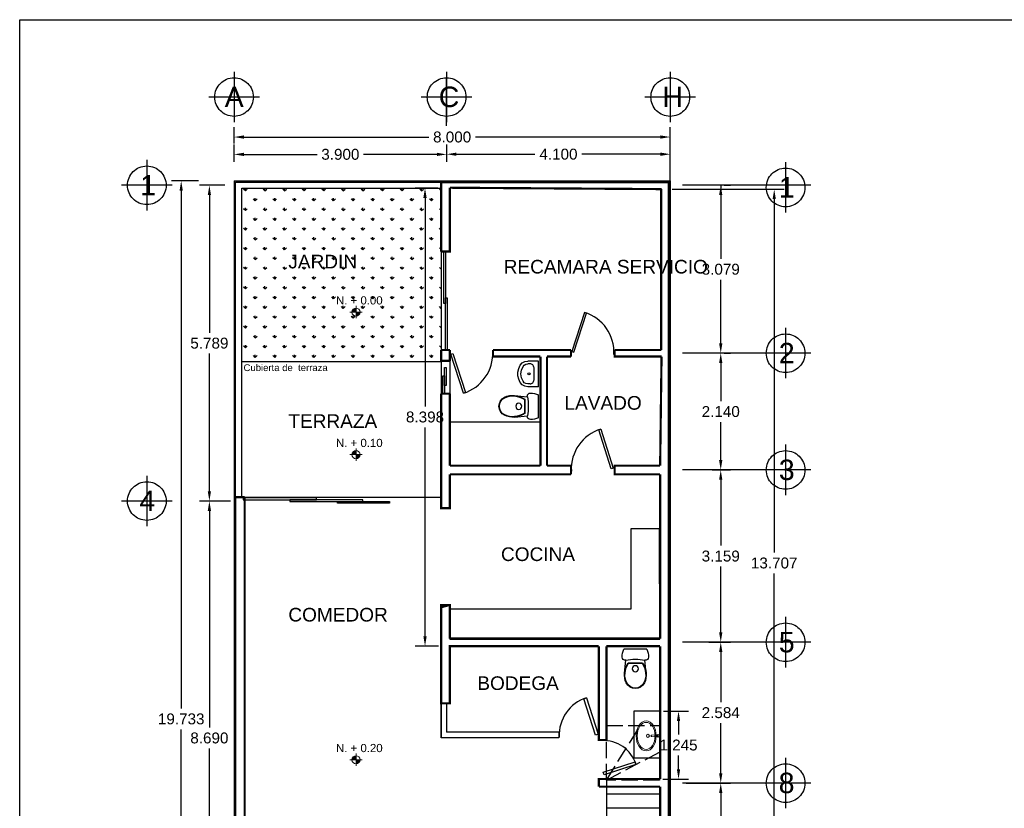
# Model space of a CAD drawing. Header units: millimetres. Extents: x 2068 to 4152, y 861 to 1938.
# Tile 17 of 20: x 2068 to 2086, y 976 to 991. Entities that reach past the tile are written whole.
import ezdxf
from ezdxf.enums import TextEntityAlignment as Align

# ---------------------------------------------------------------- set-up
doc = ezdxf.new("R2010")
doc.units = ezdxf.units.MM
for name, pattern in [('ACAD_ISO02W100', [15, 12, -3]), ('GESTRICHELT', [0.4, 0.3, -0.1]), ('JIS_09_08', [10.750000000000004, 8, -0.55, 0.55, -0.55, 0.55, -0.55])]:
    doc.linetypes.add(name, pattern=pattern)
doc.layers.add('arq_niveles', color=1, linetype='Continuous', lineweight=0)
for name, color, linetype in [('RAPID COST APLANADOS', 7, 'Continuous'), ('RAPID COST CASTILLOS Y COLUMNAS', 1, 'Continuous'), ('RAPID COST JARDIN', 104, 'Continuous'), ('TEMPORAL', 7, 'Continuous')]:
    doc.layers.add(name, color=color, linetype=linetype)
doc.styles.add('ARIAL', font='arial.ttf')
doc.styles.get("Standard").update_dxf_attribs({"font": 'arial.ttf'})
doc.dimstyles.get("Standard").update_dxf_attribs({"dimtxt": 0.2, "dimasz": 0.18, "dimexe": 0.18, "dimexo": 0.0625, "dimgap": 0.09, "dimtad": 0, "dimtih": 1, "dimtoh": 1, "dimdec": 3, "dimzin": 0, "dimdsep": 46, "dimtxsty": 'Standard', "dimcen": 0.09, "dimadec": 0, "dimazin": 0, "dimtfac": 1, "dimtdec": 3, "dimtofl": 0, "dimtmove": 0, "dimatfit": 3, "dimfxl": 1, "dimtolj": 1, "dimtzin": 0, "dimarcsym": 0})

# ---------------------------------------------------------------- blocks, each defined once
blk = doc.blocks.new('*D1')
at = {"color": 0, "lineweight": -2, "transparency": 16777216}
for p, q in [((2070.885337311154, 987.8337997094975), (2070.387837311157, 987.8337997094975)), ((2070.567837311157, 987.6537997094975), (2070.567837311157, 978.1595765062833)), ((2070.567837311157, 968.2809876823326), (2070.567837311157, 977.7752108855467)), ((2070.481581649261, 968.1009876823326), (2070.747837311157, 968.1009876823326))]:
    blk.add_line(p, q, dxfattribs=at)
at = {"color": 0, "transparency": 16777216}
for points in [[(2070.537837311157, 987.6537997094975), (2070.597837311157, 987.6537997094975), (2070.567837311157, 987.8337997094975)], [(2070.537837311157, 968.2809876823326), (2070.597837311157, 968.2809876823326), (2070.567837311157, 968.1009876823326)]]:
    blk.add_solid(points, dxfattribs=at)
at = {"layer": 'Defpoints', "color": 0, "transparency": 16777216}
for p in [(2070.947837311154, 987.8337997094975), (2070.419081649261, 968.1009876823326), (2070.567837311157, 968.1009876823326)]:
    blk.add_point(p, dxfattribs=at)
at = {"color": 0, "transparency": 16777216, "insert": (2070.567837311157, 977.9673936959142), "char_height": 0.2, "attachment_point": 5}
blk.add_mtext('\\A1;19.733', dxfattribs=at)
blk = doc.blocks.new('*D4')
at = {"color": 0, "linetype": 'JIS_09_08', "lineweight": -2, "transparency": 16777216}
for p, q in [((2079.827196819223, 976.7898293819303), (2080.643591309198, 976.7898293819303)), ((2080.463591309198, 976.6098293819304), (2080.463591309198, 975.5734291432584)), ((2080.463591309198, 974.1527997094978), (2080.463591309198, 975.1891999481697)), ((2080.287942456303, 973.9727997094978), (2080.643591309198, 973.9727997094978))]:
    blk.add_line(p, q, dxfattribs=at)
at = {"color": 0, "linetype": 'JIS_09_08', "transparency": 16777216}
for points in [[(2080.433591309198, 976.6098293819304), (2080.493591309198, 976.6098293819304), (2080.463591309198, 976.7898293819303)], [(2080.433591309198, 974.1527997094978), (2080.493591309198, 974.1527997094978), (2080.463591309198, 973.9727997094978)]]:
    blk.add_solid(points, dxfattribs=at)
at = {"layer": 'Defpoints', "color": 0, "linetype": 'JIS_09_08', "transparency": 16777216}
for p in [(2079.764696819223, 976.7898293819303), (2080.463591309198, 976.7898293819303), (2080.225442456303, 973.9727997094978)]:
    blk.add_point(p, dxfattribs=at)
at = {"color": 0, "linetype": 'JIS_09_08', "transparency": 16777216, "insert": (2080.463591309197, 975.3813145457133), "char_height": 0.2, "attachment_point": 5}
blk.add_mtext('\\A1;2.817', dxfattribs=at)
blk = doc.blocks.new('*D5')
at = {"color": 0, "linetype": 'JIS_09_08', "lineweight": -2, "transparency": 16777216}
for p, q in [((2080.246403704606, 979.3733413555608), (2080.643591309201, 979.3733413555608)), ((2080.463591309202, 979.1933413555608), (2080.463591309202, 978.2736999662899)), ((2080.463591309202, 976.9698293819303), (2080.463591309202, 977.8894707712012)), ((2079.827196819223, 976.7898293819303), (2080.643591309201, 976.7898293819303))]:
    blk.add_line(p, q, dxfattribs=at)
at = {"color": 0, "linetype": 'JIS_09_08', "transparency": 16777216}
for points in [[(2080.433591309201, 979.1933413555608), (2080.493591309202, 979.1933413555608), (2080.463591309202, 979.3733413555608)], [(2080.433591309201, 976.9698293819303), (2080.493591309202, 976.9698293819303), (2080.463591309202, 976.7898293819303)]]:
    blk.add_solid(points, dxfattribs=at)
at = {"layer": 'Defpoints', "color": 0, "linetype": 'JIS_09_08', "transparency": 16777216}
for p in [(2080.183903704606, 979.3733413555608), (2079.764696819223, 976.7898293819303), (2080.463591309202, 976.7898293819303)]:
    blk.add_point(p, dxfattribs=at)
at = {"color": 0, "linetype": 'JIS_09_08', "transparency": 16777216, "insert": (2080.463591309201, 978.0815853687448), "char_height": 0.2, "attachment_point": 5}
blk.add_mtext('\\A1;2.584', dxfattribs=at)
blk = doc.blocks.new('*D6')
at = {"color": 0, "linetype": 'JIS_09_08', "lineweight": -2, "transparency": 16777216}
for p, q in [((2080.306315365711, 982.5327997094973), (2080.643591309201, 982.5327997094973)), ((2080.463591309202, 982.3527997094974), (2080.463591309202, 981.1452533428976)), ((2080.463591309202, 979.5533413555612), (2080.463591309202, 980.760887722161)), ((2080.30631536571, 979.3733413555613), (2080.643591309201, 979.3733413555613))]:
    blk.add_line(p, q, dxfattribs=at)
at = {"color": 0, "linetype": 'JIS_09_08', "transparency": 16777216}
for points in [[(2080.433591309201, 982.3527997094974), (2080.493591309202, 982.3527997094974), (2080.463591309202, 982.5327997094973)], [(2080.433591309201, 979.5533413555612), (2080.493591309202, 979.5533413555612), (2080.463591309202, 979.3733413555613)]]:
    blk.add_solid(points, dxfattribs=at)
at = {"layer": 'Defpoints', "color": 0, "linetype": 'JIS_09_08', "transparency": 16777216}
for p in [(2080.243815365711, 982.5327997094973), (2080.463591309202, 982.5327997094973), (2080.24381536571, 979.3733413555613)]:
    blk.add_point(p, dxfattribs=at)
at = {"color": 0, "linetype": 'JIS_09_08', "transparency": 16777216, "insert": (2080.463591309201, 980.9530705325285), "char_height": 0.2, "attachment_point": 5}
blk.add_mtext('\\A1;3.159', dxfattribs=at)
blk = doc.blocks.new('*D9')
at = {"color": 0, "linetype": 'ACAD_ISO02W100', "lineweight": -2, "transparency": 16777216}
for p, q in [((2080.526091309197, 984.6729984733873), (2080.643591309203, 984.6729984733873)), ((2080.463591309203, 984.4929984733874), (2080.463591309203, 983.795013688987)), ((2080.463591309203, 982.7127997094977), (2080.463591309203, 983.4107844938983)), ((2080.526091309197, 982.5327997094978), (2080.643591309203, 982.5327997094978))]:
    blk.add_line(p, q, dxfattribs=at)
at = {"color": 0, "linetype": 'ACAD_ISO02W100', "transparency": 16777216}
for points in [[(2080.433591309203, 984.4929984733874), (2080.493591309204, 984.4929984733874), (2080.463591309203, 984.6729984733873)], [(2080.433591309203, 982.7127997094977), (2080.493591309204, 982.7127997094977), (2080.463591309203, 982.5327997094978)]]:
    blk.add_solid(points, dxfattribs=at)
at = {"layer": 'Defpoints', "color": 0, "linetype": 'ACAD_ISO02W100', "transparency": 16777216}
for p in [(2080.463591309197, 984.6729984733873), (2080.463591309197, 982.5327997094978), (2080.463591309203, 982.5327997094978)]:
    blk.add_point(p, dxfattribs=at)
at = {"color": 0, "linetype": 'ACAD_ISO02W100', "transparency": 16777216, "insert": (2080.463591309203, 983.6028990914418), "char_height": 0.2, "attachment_point": 5}
blk.add_mtext('\\A1;2.140', dxfattribs=at)
blk = doc.blocks.new('*D10')
at = {"color": 0, "linetype": 'ACAD_ISO02W100', "lineweight": -2, "transparency": 16777216}
for p, q in [((2080.526091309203, 987.7519876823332), (2080.64359130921, 987.7519876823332)), ((2080.463591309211, 987.5719876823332), (2080.463591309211, 986.4046758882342)), ((2080.463591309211, 984.8529984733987), (2080.463591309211, 986.0203102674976)), ((2080.526091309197, 984.6729984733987), (2080.64359130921, 984.6729984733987))]:
    blk.add_line(p, q, dxfattribs=at)
at = {"color": 0, "linetype": 'ACAD_ISO02W100', "transparency": 16777216}
for points in [[(2080.43359130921, 987.5719876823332), (2080.493591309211, 987.5719876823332), (2080.463591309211, 987.7519876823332)], [(2080.43359130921, 984.8529984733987), (2080.493591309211, 984.8529984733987), (2080.463591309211, 984.6729984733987)]]:
    blk.add_solid(points, dxfattribs=at)
at = {"layer": 'Defpoints', "color": 0, "linetype": 'ACAD_ISO02W100', "transparency": 16777216}
for p in [(2080.463591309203, 987.7519876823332), (2080.463591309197, 984.6729984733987), (2080.463591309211, 984.6729984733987)]:
    blk.add_point(p, dxfattribs=at)
at = {"color": 0, "linetype": 'ACAD_ISO02W100', "transparency": 16777216, "insert": (2080.46359130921, 986.2124930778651), "char_height": 0.2, "attachment_point": 5}
blk.add_mtext('\\A1;3.079', dxfattribs=at)
blk = doc.blocks.new('*D11')
at = {"color": 0, "linetype": 'ACAD_ISO02W100', "lineweight": -2, "transparency": 16777216}
for p, q in [((2071.53699364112, 988.183213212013), (2071.53699364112, 988.4992103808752)), ((2075.436837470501, 988.1832132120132), (2075.436837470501, 988.4992103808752)), ((2071.71699364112, 988.3192103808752), (2073.059875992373, 988.3192103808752)), ((2075.256837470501, 988.3192103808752), (2073.913955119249, 988.3192103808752))]:
    blk.add_line(p, q, dxfattribs=at)
at = {"color": 0, "linetype": 'ACAD_ISO02W100', "transparency": 16777216}
for points in [[(2071.71699364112, 988.3492103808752), (2071.71699364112, 988.2892103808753), (2071.53699364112, 988.3192103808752)], [(2075.256837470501, 988.3492103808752), (2075.256837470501, 988.2892103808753), (2075.436837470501, 988.3192103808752)]]:
    blk.add_solid(points, dxfattribs=at)
at = {"layer": 'Defpoints', "color": 0, "linetype": 'ACAD_ISO02W100', "transparency": 16777216}
for p in [(2075.436837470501, 988.3192103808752), (2071.53699364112, 988.120713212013), (2075.436837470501, 988.1207132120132)]:
    blk.add_point(p, dxfattribs=at)
at = {"color": 0, "linetype": 'ACAD_ISO02W100', "transparency": 16777216, "insert": (2073.486915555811, 988.3192103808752), "char_height": 0.2, "attachment_point": 5}
blk.add_mtext('\\A1;3.900', dxfattribs=at)
blk = doc.blocks.new('*D12')
at = {"color": 0, "linetype": 'ACAD_ISO02W100', "lineweight": -2, "transparency": 16777216}
for p, q in [((2075.436837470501, 988.3817103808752), (2075.436837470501, 988.5021950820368)), ((2079.536993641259, 988.0432423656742), (2079.536993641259, 988.5021950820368)), ((2075.616837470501, 988.3221950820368), (2077.055783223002, 988.3221950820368)), ((2079.35699364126, 988.3221950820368), (2077.918047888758, 988.3221950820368))]:
    blk.add_line(p, q, dxfattribs=at)
at = {"color": 0, "linetype": 'ACAD_ISO02W100', "transparency": 16777216}
for points in [[(2075.616837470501, 988.3521950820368), (2075.616837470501, 988.2921950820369), (2075.436837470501, 988.3221950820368)], [(2079.35699364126, 988.3521950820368), (2079.35699364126, 988.2921950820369), (2079.536993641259, 988.3221950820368)]]:
    blk.add_solid(points, dxfattribs=at)
at = {"layer": 'Defpoints', "color": 0, "linetype": 'ACAD_ISO02W100', "transparency": 16777216}
for p in [(2075.436837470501, 988.3192103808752), (2079.536993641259, 988.3221950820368), (2079.536993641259, 987.9807423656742)]:
    blk.add_point(p, dxfattribs=at)
at = {"color": 0, "linetype": 'ACAD_ISO02W100', "transparency": 16777216, "insert": (2077.48691555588, 988.3221950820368), "char_height": 0.2, "attachment_point": 5}
blk.add_mtext('\\A1;4.100', dxfattribs=at)
blk = doc.blocks.new('*D14')
at = {"color": 0, "linetype": 'ACAD_ISO02W100', "lineweight": -2, "transparency": 16777216}
for p, q in [((2071.47449364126, 981.9627997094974), (2070.904582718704, 981.9627997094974)), ((2071.084582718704, 981.7827997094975), (2071.084582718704, 977.8099143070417)), ((2071.084582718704, 973.4527997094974), (2071.084582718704, 977.425685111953)), ((2071.47449364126, 973.2727997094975), (2070.904582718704, 973.2727997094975))]:
    blk.add_line(p, q, dxfattribs=at)
at = {"color": 0, "linetype": 'ACAD_ISO02W100', "transparency": 16777216}
for points in [[(2071.054582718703, 981.7827997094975), (2071.114582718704, 981.7827997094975), (2071.084582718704, 981.9627997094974)], [(2071.054582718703, 973.4527997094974), (2071.114582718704, 973.4527997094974), (2071.084582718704, 973.2727997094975)]]:
    blk.add_solid(points, dxfattribs=at)
at = {"layer": 'Defpoints', "color": 0, "linetype": 'ACAD_ISO02W100', "transparency": 16777216}
for p in [(2071.53699364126, 981.9627997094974), (2071.084582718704, 973.2727997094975), (2071.53699364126, 973.2727997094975)]:
    blk.add_point(p, dxfattribs=at)
at = {"color": 0, "linetype": 'ACAD_ISO02W100', "transparency": 16777216, "insert": (2071.084582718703, 977.6177997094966), "char_height": 0.2, "attachment_point": 5}
blk.add_mtext('\\A1;8.690', dxfattribs=at)
blk = doc.blocks.new('*D15')
at = {"color": 0, "linetype": 'ACAD_ISO02W100', "lineweight": -2, "transparency": 16777216}
for p, q in [((2071.368704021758, 987.7519876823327), (2070.904582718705, 987.7519876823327)), ((2071.084582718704, 987.5719876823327), (2071.084582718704, 985.0495082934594)), ((2071.084582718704, 982.1427997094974), (2071.084582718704, 984.6652790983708)), ((2071.47449364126, 981.9627997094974), (2070.904582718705, 981.9627997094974))]:
    blk.add_line(p, q, dxfattribs=at)
at = {"color": 0, "linetype": 'ACAD_ISO02W100', "transparency": 16777216}
for points in [[(2071.054582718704, 987.5719876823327), (2071.114582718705, 987.5719876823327), (2071.084582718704, 987.7519876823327)], [(2071.054582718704, 982.1427997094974), (2071.114582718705, 982.1427997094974), (2071.084582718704, 981.9627997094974)]]:
    blk.add_solid(points, dxfattribs=at)
at = {"layer": 'Defpoints', "color": 0, "linetype": 'ACAD_ISO02W100', "transparency": 16777216}
for p in [(2071.431204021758, 987.7519876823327), (2071.084582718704, 981.9627997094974), (2071.53699364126, 981.9627997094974)]:
    blk.add_point(p, dxfattribs=at)
at = {"color": 0, "linetype": 'ACAD_ISO02W100', "transparency": 16777216, "insert": (2071.084582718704, 984.8573936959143), "char_height": 0.2, "attachment_point": 5}
blk.add_mtext('\\A1;5.789', dxfattribs=at)
blk = doc.blocks.new('*D16')
at = {"color": 0, "lineweight": -2, "transparency": 16777216}
for p, q in [((2071.536993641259, 988.5184718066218), (2071.536993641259, 988.8171036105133)), ((2079.536993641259, 988.5646950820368), (2079.536993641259, 988.8171036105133)), ((2071.716993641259, 988.6371036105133), (2075.109749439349, 988.6371036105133)), ((2079.35699364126, 988.6371036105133), (2075.964237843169, 988.6371036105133))]:
    blk.add_line(p, q, dxfattribs=at)
at = {"color": 0, "transparency": 16777216}
for points in [[(2071.716993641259, 988.6671036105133), (2071.716993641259, 988.6071036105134), (2071.536993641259, 988.6371036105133)], [(2079.35699364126, 988.6671036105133), (2079.35699364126, 988.6071036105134), (2079.536993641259, 988.6371036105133)]]:
    blk.add_solid(points, dxfattribs=at)
at = {"layer": 'Defpoints', "color": 0, "transparency": 16777216}
for p in [(2079.536993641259, 988.6371036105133), (2071.536993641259, 988.4559718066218), (2079.536993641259, 988.5021950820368)]:
    blk.add_point(p, dxfattribs=at)
at = {"color": 0, "transparency": 16777216, "insert": (2075.536993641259, 988.6371036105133), "char_height": 0.2, "attachment_point": 5}
blk.add_mtext('\\A1;8.000', dxfattribs=at)
blk = doc.blocks.new('nivel')
h = blk.add_hatch(color=256)
h.dxf.hatch_style = 1
h.paths.add_polyline_path([(-3.838067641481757e-10, 0.1989958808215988, 0.4142135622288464), (-0.1989958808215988, -2.857660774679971e-10), (-2.306705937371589e-10, 0)])
h.paths.add_polyline_path([(-2.306705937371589e-10, 0), (-7.764811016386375e-11, -0.1989958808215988, 0.4142135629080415), (0.1989958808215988, 2.857660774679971e-10)])
for p, q in [((0.2999999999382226, 4.308162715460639e-10), (-0.2999999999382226, -4.308162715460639e-10)), ((-4.614548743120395e-10, 0.2999999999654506), (0, -0.300000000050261))]:
    blk.add_line(p, q)
blk.add_circle((0, 0), 0.1989958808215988)
blk = doc.blocks.new('INODORO_TANQUE_BAJO_147')
at = {"color": 0, "linetype": 'Continuous'}
for p, q in [((-0.186766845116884, 0.6450009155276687), (0.1867687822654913, 0.6450009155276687)), ((-0.1769998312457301, 0.2550001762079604), (-0.1544985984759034, 0.4650004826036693)), ((0.1155061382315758, 0.4239868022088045), (-0.1155063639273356, 0.4239868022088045)), ((0.1112358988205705, 0.416031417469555), (-0.1112361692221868, 0.416031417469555)), ((0.1769998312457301, 0.2550001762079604), (0.1545005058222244, 0.4650004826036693))]:
    blk.add_line(p, q, dxfattribs=at)
blk.add_circle((9.685743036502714e-07, 0.3250009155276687), 0.05, dxfattribs=at)
for centre, radius, start, end in [((0.06657038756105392, 0.5164885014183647), 0.2840690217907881, 153.1023229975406, 180), ((-0.06656848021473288, 0.5164885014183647), 0.2840689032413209, 0, 26.89767700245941), ((-0.1649587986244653, 0.5164885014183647), 0.05253971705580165, 180, 281.4838042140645), ((0.1649607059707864, 0.5164885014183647), 0.05253981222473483, 258.5161957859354, 0), ((0.1956698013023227, 0.2150688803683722), 0.3748030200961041, 146.1233190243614, 173.8841306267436), ((0.1956698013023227, 0.2150688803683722), 0.3668476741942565, 146.7831544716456, 173.8841284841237), ((9.542448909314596e-07, -0.2954901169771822), 0.7760258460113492, 90.00000003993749, 101.4837929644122), ((9.531630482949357e-07, -0.2954901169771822), 0.7760258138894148, 78.51620704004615, 89.99999996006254), ((-0.1956698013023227, 0.2150688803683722), 0.3668474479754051, 6.115871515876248, 33.21684552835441), ((-0.1956698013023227, 0.2150688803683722), 0.3748028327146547, 6.115869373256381, 33.87670020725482), ((0.1177971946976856, 0.2234129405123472), 0.2964844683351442, 173.8841428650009, 206.375721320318), ((0.1177971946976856, 0.2234129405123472), 0.2885290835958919, 173.8841404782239, 206.3757203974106), ((-0.1177971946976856, 0.2234129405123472), 0.2885291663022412, 333.624280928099, 6.115859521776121), ((-0.1177971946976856, 0.2234129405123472), 0.2964845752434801, 333.6242786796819, 6.115857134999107), ((0, 0.1650001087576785), 0.1649998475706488, 206.3757215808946, 270), ((0, 0.1650001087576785), 0.1570444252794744, 206.3757198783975, 270), ((2.285359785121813e-17, 0.1650001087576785), 0.1570446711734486, 270, 333.6242801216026), ((2.285359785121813e-17, 0.1650001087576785), 0.1650001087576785, 270, 333.624266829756), ((2.285359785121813e-17, 0.1650001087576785), 0.1650001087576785, 270, 333.624266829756)]:
    blk.add_arc(centre, radius, start, end, dxfattribs=at)
blk = doc.blocks.new('LAVABO_141')
at = {"color": 0, "linetype": 'Continuous'}
for p, q in [((0, 0.4699948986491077), (0.1934545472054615, 0.4699948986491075)), ((-1.2e-15, 5.1086957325e-06), (0, 0.4699948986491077)), ((0.0825895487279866, 0.3591470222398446), (0.0882476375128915, 0.373496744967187)), ((0.0882476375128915, 0.373496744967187), (0.0959267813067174, 0.3864665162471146)), ((0.0959267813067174, 0.3864665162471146), (0.105393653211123, 0.3976622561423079)), ((0.105393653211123, 0.3976622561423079), (0.1163606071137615, 0.4067437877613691)), ((0.1163606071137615, 0.4067437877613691), (0.1284944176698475, 0.4134351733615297)), ((0.1284944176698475, 0.4134351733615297), (0.1414264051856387, 0.4175330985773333)), ((0.1414264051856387, 0.4175330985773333), (0.1547636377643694, 0.418913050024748)), ((0.1547636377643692, 0.4189130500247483), (0.1934545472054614, 0.4189130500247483)), ((0.0779292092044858, 0.3280804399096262), (0.0779575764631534, 0.3280804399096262)), ((0.0779575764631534, 0.3280804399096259), (0.079124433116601, 0.3438533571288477)), ((0.0779575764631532, 0.1419195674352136), (0.0779575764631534, 0.3280804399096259)), ((0.079124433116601, 0.3438533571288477), (0.0825895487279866, 0.3591470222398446)), ((-5e-16, 5.1086957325e-06), (0.1934545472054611, 5.1086957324e-06)), ((0.0779292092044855, 0.1419195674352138), (0.0779575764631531, 0.1419195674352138)), ((0.0791244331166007, 0.1261466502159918), (0.0779575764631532, 0.1419195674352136)), ((0.0825895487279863, 0.1108529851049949), (0.0791244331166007, 0.1261466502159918)), ((0.0882476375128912, 0.0965032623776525), (0.0825895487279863, 0.1108529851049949)), ((0.09592678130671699, 0.0835334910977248), (0.0882476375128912, 0.0965032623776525)), ((0.1053936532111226, 0.0723377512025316), (0.09592678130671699, 0.0835334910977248)), ((0.116360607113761, 0.0632562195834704), (0.1053936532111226, 0.0723377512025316)), ((0.128494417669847, 0.0565648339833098), (0.116360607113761, 0.0632562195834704)), ((0.1414264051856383, 0.0524669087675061), (0.128494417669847, 0.0565648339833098)), ((0.154763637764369, 0.0510869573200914), (0.1414264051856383, 0.0524669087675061)), ((0.1547636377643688, 0.0510869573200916), (0.1934545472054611, 0.0510869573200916))]:
    blk.add_line(p, q, dxfattribs=at)
for points in [[(0.3340309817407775, 0.3957539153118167), (0.2984088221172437, 0.4351659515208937), (0.2494827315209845, 0.4610064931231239), (0.1934545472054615, 0.4700000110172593)], [(0.2834202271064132, 0.371397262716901), (0.2606228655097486, 0.396620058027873), (0.229311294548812, 0.4131574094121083), (0.1934545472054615, 0.4189130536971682)], [(0.2834202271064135, 0.0986027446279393), (0.3125211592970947, 0.1646403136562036), (0.3224242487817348, 0.2350000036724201), (0.3125211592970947, 0.3053596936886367), (0.2834202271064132, 0.371397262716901)], [(0.3340309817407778, 0.0742460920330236), (0.3632311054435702, 0.1359431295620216), (0.3781244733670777, 0.2015417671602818), (0.3781244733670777, 0.2684582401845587), (0.36323110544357, 0.3340568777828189), (0.3340309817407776, 0.3957539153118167)], [(0.1934545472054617, 0.0510869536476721), (0.2293112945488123, 0.056842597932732), (0.2606228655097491, 0.0733799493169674), (0.2834202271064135, 0.0986027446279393)], [(0.1934545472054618, -3.6724191e-09), (0.2494827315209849, 0.0089935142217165), (0.2984088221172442, 0.0348340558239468), (0.3340309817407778, 0.0742460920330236)]]:
    blk.add_lwpolyline(points, dxfattribs=at)
blk.add_lwpolyline([(0.1950666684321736, 0.2350000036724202), (0.1891644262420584, 0.2476433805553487), (0.1749151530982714, 0.2528804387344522), (0.1606658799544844, 0.2476433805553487), (0.1547636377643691, 0.2350000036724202), (0.1606658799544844, 0.2223566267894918), (0.1749151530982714, 0.2171195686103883), (0.1891644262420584, 0.2223566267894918)], close=True, dxfattribs=at)
blk = doc.blocks.new('*D106')
at = {"layer": 'Defpoints', "color": 0, "transparency": 16777216}
for p in [(2079.35199364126, 978.1105718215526), (2079.34199364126, 976.8657997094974), (2079.689254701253, 976.8657997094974)]:
    blk.add_point(p, dxfattribs=at)
at = {"layer": 'RAPID COST APLANADOS', "color": 0, "lineweight": -2, "transparency": 16777216}
for p, q in [((2079.41449364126, 978.1105718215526), (2079.869254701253, 978.1105718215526)), ((2079.689254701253, 977.9305718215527), (2079.689254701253, 977.6803003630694)), ((2079.689254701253, 977.0457997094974), (2079.689254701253, 977.2960711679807)), ((2079.40449364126, 976.8657997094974), (2079.869254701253, 976.8657997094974))]:
    blk.add_line(p, q, dxfattribs=at)
at = {"layer": 'RAPID COST APLANADOS', "color": 0, "transparency": 16777216}
for points in [[(2079.659254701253, 977.9305718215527), (2079.719254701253, 977.9305718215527), (2079.689254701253, 978.1105718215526)], [(2079.659254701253, 977.0457997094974), (2079.719254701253, 977.0457997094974), (2079.689254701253, 976.8657997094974)]]:
    blk.add_solid(points, dxfattribs=at)
at = {"layer": 'RAPID COST APLANADOS', "color": 0, "transparency": 16777216, "insert": (2079.689254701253, 977.4881857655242), "char_height": 0.2, "attachment_point": 5}
blk.add_mtext('\\A1;1.245', dxfattribs=at)
blk = doc.blocks.new('*D109')
at = {"layer": 'Defpoints', "color": 0, "transparency": 16777216}
for p in [(2075.33499364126, 987.7019876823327), (2075.039718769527, 979.3041265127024), (2075.349667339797, 979.3041265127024)]:
    blk.add_point(p, dxfattribs=at)
at = {"layer": 'RAPID COST APLANADOS', "color": 0, "lineweight": -2, "transparency": 16777216}
for p, q in [((2075.27249364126, 987.7019876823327), (2074.859718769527, 987.7019876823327)), ((2075.039718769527, 987.5219876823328), (2075.039718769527, 983.6952399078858)), ((2075.039718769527, 979.4841265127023), (2075.039718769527, 983.3108742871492)), ((2075.287167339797, 979.3041265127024), (2074.859718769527, 979.3041265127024))]:
    blk.add_line(p, q, dxfattribs=at)
at = {"layer": 'RAPID COST APLANADOS', "color": 0, "transparency": 16777216}
for points in [[(2075.009718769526, 987.5219876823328), (2075.069718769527, 987.5219876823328), (2075.039718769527, 987.7019876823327)], [(2075.009718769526, 979.4841265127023), (2075.069718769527, 979.4841265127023), (2075.039718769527, 979.3041265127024)]]:
    blk.add_solid(points, dxfattribs=at)
at = {"layer": 'RAPID COST APLANADOS', "color": 0, "transparency": 16777216, "insert": (2075.039718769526, 983.5030570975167), "char_height": 0.2, "attachment_point": 5}
blk.add_mtext('\\A1;8.398', dxfattribs=at)
blk = doc.blocks.new('*D110')
at = {"layer": 'Defpoints', "color": 0, "transparency": 16777216}
for p in [(2079.51199364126, 987.6793221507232), (2079.764696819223, 973.9727997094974), (2081.444169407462, 973.9727997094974)]:
    blk.add_point(p, dxfattribs=at)
at = {"layer": 'RAPID COST APLANADOS', "color": 0, "lineweight": -2, "transparency": 16777216}
for p, q in [((2079.57449364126, 987.6793221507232), (2081.624169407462, 987.6793221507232)), ((2081.444169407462, 987.4993221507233), (2081.444169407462, 981.0182437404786)), ((2081.444169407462, 974.1527997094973), (2081.444169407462, 980.633878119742)), ((2079.827196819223, 973.9727997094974), (2081.624169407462, 973.9727997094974))]:
    blk.add_line(p, q, dxfattribs=at)
at = {"layer": 'RAPID COST APLANADOS', "color": 0, "transparency": 16777216}
for points in [[(2081.414169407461, 987.4993221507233), (2081.474169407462, 987.4993221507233), (2081.444169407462, 987.6793221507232)], [(2081.414169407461, 974.1527997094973), (2081.474169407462, 974.1527997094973), (2081.444169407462, 973.9727997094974)]]:
    blk.add_solid(points, dxfattribs=at)
at = {"layer": 'RAPID COST APLANADOS', "color": 0, "transparency": 16777216, "insert": (2081.444169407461, 980.8260609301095), "char_height": 0.2, "attachment_point": 5}
blk.add_mtext('\\A1;13.707', dxfattribs=at)

msp = doc.modelspace()

# ---------------------------------------------------------------- hatches: boundary and pattern name
at = {"layer": 'RAPID COST JARDIN', "true_color": 0x139b48}
h = msp.add_hatch(dxfattribs=at)
h.set_pattern_fill('GRASS', color=114, scale=0.01)
h.set_pattern_definition([(90, (0, 0), (-0.1796051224, 0.1796051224), [0.047625, -0.3115852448]), (45, (0, 0), (-0.1796051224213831, 0.1796051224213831), [0.047625, -0.206375]), (135, (0, 0), (-0.1796051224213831, -0.179605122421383), [0.047625, -0.206375])])
h.paths.add_polyline_path([(2071.681993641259, 987.7019876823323), (2075.334993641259, 987.7019876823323), (2075.334993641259, 984.5127997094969), (2071.681993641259, 984.5127997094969)])

# ---------------------------------------------------------------- linework, layer by layer
for points in [[(2067.605602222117, 990.7886494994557), (2121.513596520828, 990.7886494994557), (2121.513596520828, 952.231053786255), (2067.605602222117, 952.231053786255)], [(2075.382201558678, 986.5378213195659), (2075.414451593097, 986.5378213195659), (2075.414451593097, 985.5845744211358), (2075.382201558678, 985.5845744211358)], [(2075.414451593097, 985.6860466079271), (2075.446701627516, 985.6860466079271), (2075.446701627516, 984.732799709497), (2075.414451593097, 984.732799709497)], [(2073.047553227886, 981.9880429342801), (2073.047553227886, 982.0202929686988), (2071.706993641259, 982.0202929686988), (2071.706993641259, 981.9880429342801)], [(2073.899327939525, 981.9557928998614), (2073.899327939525, 981.9880429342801), (2072.558768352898, 981.9880429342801), (2072.558768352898, 981.9557928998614)], [(2074.389677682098, 981.9557928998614), (2074.389677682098, 981.9235428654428), (2073.436430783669, 981.9235428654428), (2073.436430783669, 981.9557928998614)]]:
    msp.add_lwpolyline(points, close=True)
at = {"linetype": 'JIS_09_08'}
for points in [[(2071.536993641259, 989.8349027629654), (2071.536993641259, 988.910739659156)], [(2075.434837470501, 989.8349027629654), (2075.434837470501, 988.910739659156)], [(2079.536993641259, 989.8349027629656), (2079.536993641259, 988.9107396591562)], [(2072.001337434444, 989.3705589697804), (2071.072649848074, 989.3705589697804)], [(2075.899181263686, 989.3705589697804), (2074.970493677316, 989.3705589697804)], [(2080.001337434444, 989.3705589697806), (2079.072649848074, 989.3705589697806)], [(2069.937354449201, 988.2163314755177), (2069.937354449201, 987.2921683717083)], [(2081.653237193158, 988.1773399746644), (2081.653237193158, 987.253176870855)], [(2070.401698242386, 987.7519876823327), (2069.473010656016, 987.7519876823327)], [(2081.188893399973, 987.7519876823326), (2079.764696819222, 987.7519876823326)], [(2082.117580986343, 987.7519876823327), (2081.188893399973, 987.7519876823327)], [(2082.117580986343, 987.7519876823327), (2081.188893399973, 987.7519876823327)], [(2081.653237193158, 985.1373422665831), (2081.653237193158, 984.2131791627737)], [(2081.188893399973, 984.6729984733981), (2079.764696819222, 984.6729984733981)], [(2082.117580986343, 984.6729984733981), (2081.188893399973, 984.6729984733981)], [(2082.117580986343, 984.6729984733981), (2081.188893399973, 984.6729984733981)], [(2081.653237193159, 982.9971435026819), (2081.653237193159, 982.0729803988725)], [(2069.9373544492, 982.4271435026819), (2069.9373544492, 981.5029803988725)], [(2078.56699364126, 982.4527997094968), (2078.954993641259, 982.4527997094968)], [(2081.188893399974, 982.5327997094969), (2079.764696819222, 982.5327997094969)], [(2082.117580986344, 982.5327997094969), (2081.188893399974, 982.5327997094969)], [(2070.401698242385, 981.962799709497), (2069.473010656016, 981.962799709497)], [(2081.653237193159, 979.8376851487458), (2081.653237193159, 978.9135220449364)], [(2081.188893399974, 979.3733413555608), (2079.764696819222, 979.3733413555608)], [(2082.117580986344, 979.3733413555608), (2081.188893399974, 979.3733413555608)], [(2077.496993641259, 977.7223606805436), (2077.496993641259, 977.6223606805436), (2075.334993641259, 977.6223606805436), (2075.334993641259, 978.252799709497), (2075.434993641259, 978.252799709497), (2075.434993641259, 977.7223606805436)], [(2077.496993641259, 977.7223606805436), (2075.434993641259, 977.7223606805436)], [(2081.653237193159, 977.2541731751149), (2081.653237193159, 976.3300100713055)], [(2078.366993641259, 976.8929017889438), (2078.366993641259, 974.0329017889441)], [(2081.188893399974, 976.78982938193), (2079.764696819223, 976.7898293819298)], [(2082.117580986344, 976.78982938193), (2081.188893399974, 976.78982938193)], [(2078.366993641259, 976.592901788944), (2079.366993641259, 976.592901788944)], [(2078.366993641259, 976.337901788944), (2079.366993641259, 976.337901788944)]]:
    msp.add_lwpolyline(points, dxfattribs=at)
at = {"linetype": 'ACAD_ISO02W100'}
for points in [[(2075.434837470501, 988.8455304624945), (2075.434837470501, 989.7030389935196)], [(2075.334993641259, 987.7088662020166), (2075.334993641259, 987.7088662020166)], [(2075.334993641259, 978.262799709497), (2075.334993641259, 977.6223606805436)]]:
    msp.add_lwpolyline(points, dxfattribs=at)
for points in [[(2079.536993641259, 987.7812943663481), (2079.536993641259, 988.6371036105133)], [(2079.536993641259, 987.9851639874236), (2079.536993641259, 988.5021950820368)], [(2071.536993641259, 987.8337997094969), (2079.536993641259, 987.8337997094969)], [(2079.536993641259, 987.8337997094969), (2079.536993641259, 968.182799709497)], [(2079.536993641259, 968.182799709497), (2071.56199364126, 968.182799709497), (2071.56199364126, 987.808799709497)], [(2071.56199364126, 982.0327997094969), (2071.56199364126, 982.0327997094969), (2071.681993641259, 982.0327997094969), (2071.681993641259, 982.0327997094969), (2071.681993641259, 987.7019876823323)], [(2075.334993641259, 984.532799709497), (2075.334993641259, 983.932799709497)], [(2075.398696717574, 984.4119110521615), (2075.428696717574, 984.4119110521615), (2075.428696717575, 984.0835564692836), (2075.398696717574, 984.0835564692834), (2075.398696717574, 984.4119110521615)], [(2075.494993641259, 984.532799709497), (2075.494993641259, 983.932799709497)], [(2075.368696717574, 984.2611542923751), (2075.398696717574, 984.2611542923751), (2075.398696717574, 983.9327997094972), (2075.368696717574, 983.932799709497), (2075.368696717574, 984.2611542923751)], [(2075.494993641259, 982.6127997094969), (2075.494993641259, 983.4127997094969), (2077.15699364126, 983.4127997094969), (2077.15699364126, 983.4127997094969), (2077.15699364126, 982.6127997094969), (2075.494993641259, 982.6127997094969)], [(2075.494993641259, 982.6127997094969), (2075.494993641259, 983.3627997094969)], [(2071.726993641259, 982.0327997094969), (2071.536993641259, 982.0327997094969)], [(2071.726993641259, 982.0327997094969), (2075.334993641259, 982.0327997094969)], [(2079.341683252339, 981.4527997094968), (2079.341683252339, 981.4527997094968), (2078.816993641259, 981.4527997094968), (2078.816993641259, 979.9827997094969), (2078.816993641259, 979.9827997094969), (2078.816993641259, 979.9827997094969), (2075.494993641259, 979.9827997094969), (2075.494993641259, 979.9827997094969), (2075.494993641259, 979.432799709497), (2079.345958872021, 979.432799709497), (2079.341683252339, 981.4527997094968)]]:
    msp.add_lwpolyline(points)
at = {"color": 7}
for points in [[(2071.536993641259, 987.8337997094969), (2071.536993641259, 968.182799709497)], [(2071.56199364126, 987.808799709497), (2071.56199364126, 987.808799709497), (2075.334993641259, 987.808799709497)]]:
    msp.add_lwpolyline(points, dxfattribs=at)
at = {"const_width": 0.04}
for points in [[(2075.334993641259, 987.7088662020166), (2075.334993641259, 987.8089968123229), (2075.334993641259, 987.8089968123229), (2079.511993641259, 987.808799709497), (2079.511993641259, 987.6793221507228)], [(2075.334993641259, 987.7088662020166), (2075.334993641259, 986.5378213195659)], [(2075.494993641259, 987.7078213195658), (2075.494993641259, 986.5378213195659), (2075.334993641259, 986.5378213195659), (2075.334993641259, 986.5378213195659)], [(2075.494993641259, 987.7078213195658), (2075.494993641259, 986.5378213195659)], [(2075.494993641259, 987.7078213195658), (2079.378073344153, 987.6823392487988)], [(2079.371993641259, 984.732799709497), (2079.371993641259, 987.6823392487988)], [(2079.511993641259, 987.6793221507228), (2079.511993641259, 973.8927997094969)], [(2075.494993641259, 984.732799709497), (2075.334993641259, 984.732799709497)], [(2075.334993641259, 984.732799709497), (2075.334993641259, 984.5127997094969)], [(2075.494993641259, 984.732799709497), (2075.494993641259, 984.532799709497)], [(2076.287035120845, 984.732799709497), (2076.287035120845, 984.6127997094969)], [(2077.716993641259, 984.6127997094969), (2077.716993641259, 984.732799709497)], [(2079.377677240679, 984.6127997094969), (2078.516993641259, 984.6127997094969), (2078.516993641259, 984.732799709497), (2078.516993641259, 984.732799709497)], [(2079.351993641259, 982.6127997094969), (2079.351993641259, 982.6127997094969), (2079.351993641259, 982.6127997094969), (2079.377677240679, 984.6127997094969)], [(2075.494993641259, 984.532799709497), (2075.334993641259, 984.532799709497)], [(2075.494993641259, 983.932799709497), (2075.334993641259, 983.932799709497)], [(2075.334993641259, 983.932799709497), (2075.334993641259, 982.5327997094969)], [(2075.494993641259, 983.932799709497), (2075.494993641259, 982.6127997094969)], [(2079.351993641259, 982.6127997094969), (2078.516993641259, 982.6127997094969), (2078.516993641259, 982.452799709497), (2078.516993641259, 982.452799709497), (2079.351993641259, 982.452799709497)], [(2079.351993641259, 982.452799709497), (2079.351993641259, 979.4417997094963)], [(2071.73199364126, 982.0327997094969), (2071.56199364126, 982.0327997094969), (2071.56199364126, 973.1927997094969), (2071.73199364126, 973.1927997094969)], [(2071.73199364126, 973.1927997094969), (2071.73199364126, 982.0327997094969)], [(2075.494993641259, 979.4417997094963), (2075.494993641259, 980.052799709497), (2075.33499364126, 980.0527997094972), (2075.334993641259, 980.0002637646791)], [(2079.351993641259, 979.3017997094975), (2079.351993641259, 976.865799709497)], [(2078.226993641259, 976.725799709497), (2078.226993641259, 976.865799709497), (2079.351993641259, 976.865799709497), (2079.351993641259, 976.865799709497)], [(2079.351993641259, 976.7257997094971), (2079.351993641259, 976.7257997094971), (2078.229525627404, 976.725799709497)], [(2079.351993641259, 976.7257997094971), (2079.354525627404, 974.052799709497)]]:
    msp.add_lwpolyline(points, dxfattribs=at)
at = {"linetype": 'JIS_09_08'}
for points in [[(2078.002038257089, 985.409821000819), (2077.965759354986, 985.4226451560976), (2077.735292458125, 984.7031123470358), (2077.771921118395, 984.6913801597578)], [(2075.779427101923, 983.9517567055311), (2075.743148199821, 983.9389325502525), (2075.512681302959, 984.6584653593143), (2075.549309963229, 984.6701975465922)], [(2078.225418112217, 983.2700301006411), (2078.261697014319, 983.2828542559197), (2078.492163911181, 982.5633214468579), (2078.455535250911, 982.5515892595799)], [(2077.950128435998, 978.337225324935), (2078.002662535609, 978.3557954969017), (2078.217100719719, 977.6863053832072), (2078.164060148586, 977.6693164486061)], [(2078.892592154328, 977.1792080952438), (2078.908832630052, 977.1332645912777), (2078.323332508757, 976.9457284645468), (2078.308474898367, 976.9921149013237)]]:
    msp.add_lwpolyline(points, close=True, dxfattribs=at)
at = {"linetype": 'JIS_09_08', "const_width": 0.04}
for points in [[(2077.27699364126, 984.732799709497), (2076.287035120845, 984.732799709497)], [(2077.716993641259, 984.732799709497), (2077.27699364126, 984.732799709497)], [(2077.716993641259, 984.732799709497), (2077.27699364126, 984.732799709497)], [(2079.371993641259, 984.732799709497), (2078.516993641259, 984.732799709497)], [(2077.15699364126, 984.6127997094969), (2076.280184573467, 984.6127997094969)], [(2077.15699364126, 984.6127997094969), (2076.280184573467, 984.6127997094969)], [(2077.15699364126, 982.6127997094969), (2077.15699364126, 982.6127997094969), (2077.15699364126, 984.6127997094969)], [(2077.27699364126, 982.6127997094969), (2077.27699364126, 982.6127997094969), (2077.27699364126, 984.6127997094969)], [(2077.716993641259, 984.6127997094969), (2077.27699364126, 984.6127997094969)], [(2077.15699364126, 982.6127997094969), (2075.494993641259, 982.6127997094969)], [(2077.71699364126, 982.6127997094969), (2077.27699364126, 982.6127997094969)], [(2077.71699364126, 982.6127997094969), (2077.71699364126, 982.4527997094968)], [(2075.334993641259, 982.5327997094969), (2075.334993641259, 981.8327997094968), (2075.494993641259, 981.8327997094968), (2075.494993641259, 982.4527997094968)], [(2077.71699364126, 982.4527997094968), (2075.494993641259, 982.4527997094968)], [(2075.334993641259, 979.422799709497), (2075.33499364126, 980.0527997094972), (2075.494993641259, 980.052799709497), (2075.494993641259, 979.4417997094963)], [(2075.334993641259, 979.422799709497), (2075.334993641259, 978.252799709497), (2075.494993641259, 978.252799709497), (2075.494993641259, 979.3017997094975), (2078.226993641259, 979.3017997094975)], [(2079.351993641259, 979.4417997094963), (2075.494993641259, 979.4417997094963)], [(2078.226993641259, 979.3017997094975), (2078.226993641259, 977.582799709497), (2078.366993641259, 977.582799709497), (2078.366993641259, 979.3017997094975)], [(2078.366993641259, 979.3017997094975), (2079.351993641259, 979.3017997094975)], [(2078.366993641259, 979.262799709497), (2078.366993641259, 977.582799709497)]]:
    msp.add_lwpolyline(points, dxfattribs=at)
at = {"linetype": 'GESTRICHELT'}
for points in [[(2078.366993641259, 976.845901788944), (2078.366993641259, 977.845901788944), (2079.341993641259, 977.845901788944), (2079.341993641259, 977.845901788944), (2079.341993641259, 976.845901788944), (2078.366993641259, 976.845901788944)], [(2078.366993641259, 976.845901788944), (2078.986856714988, 977.845901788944)], [(2078.366993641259, 976.845901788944), (2079.366993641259, 977.3735419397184)]]:
    msp.add_lwpolyline(points, dxfattribs=at)
at = {"linetype": 'JIS_09_08'}
for centre in [(2071.536993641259, 989.3705589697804), (2075.434837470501, 989.3705589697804), (2079.536993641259, 989.3705589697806), (2069.937354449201, 987.7519876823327), (2081.653237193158, 987.7129961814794), (2081.653237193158, 984.6729984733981), (2081.653237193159, 982.5327997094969), (2069.9373544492, 981.962799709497), (2081.653237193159, 979.3733413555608), (2081.653237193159, 976.78982938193)]:
    msp.add_circle(centre, 0.3543720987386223, dxfattribs=at)
for centre, radius, start, end in [((2077.738847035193, 984.6908797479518), 0.7661395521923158, 357.0350874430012, 72.77191767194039), ((2075.516235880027, 984.6706979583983), 0.7661395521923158, 287.2280823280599, 2.964912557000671), ((2078.488609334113, 982.5510888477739), 0.7661395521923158, 107.2280823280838, 182.9649125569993), ((2078.213793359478, 977.6749235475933), 0.7128554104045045, 107.2280823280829, 182.9649125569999), ((2078.313378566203, 976.9486209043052), 0.6234250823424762, 17.22808232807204, 92.96491255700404)]:
    msp.add_arc(centre, radius, start, end, dxfattribs=at)
at = {"layer": 'RAPID COST CASTILLOS Y COLUMNAS', "color": 0}
msp.add_lwpolyline([(2071.681993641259, 987.7019876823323), (2075.334993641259, 987.7019876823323)], dxfattribs=at)
at = {"layer": 'RAPID COST CASTILLOS Y COLUMNAS', "color": 1}
msp.add_lwpolyline([(2080.463591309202, 987.7519876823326), (2080.463591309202, 987.6995958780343)], dxfattribs=at)
at = {"layer": 'RAPID COST JARDIN', "color": 7}
msp.add_lwpolyline([(2071.681993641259, 987.7019876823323), (2075.334993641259, 987.7019876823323), (2075.334993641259, 984.5127997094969), (2071.681993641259, 984.5127997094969)], close=True, dxfattribs=at)
at = {"layer": 'RAPID COST JARDIN'}
msp.add_lwpolyline([(2075.334993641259, 986.5378213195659), (2075.334993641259, 984.732799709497)], dxfattribs=at)
at = {"layer": 'TEMPORAL', "linetype": 'Continuous', "lineweight": 0}
for p, q in [((2079.191470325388, 977.6677561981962), (2079.263600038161, 977.6740544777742)), ((2079.263600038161, 977.6403679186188), (2079.191470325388, 977.6466661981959)), ((2079.27263781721, 977.6771611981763), (2079.312492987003, 977.680961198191)), ((2079.312492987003, 977.6334611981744), (2079.27263781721, 977.637261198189)), ((2079.288828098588, 977.670131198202), (2079.274701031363, 977.670131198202)), ((2079.274701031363, 977.6442911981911), (2079.288828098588, 977.6442911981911))]:
    msp.add_line(p, q, dxfattribs=at)
at = {"layer": 'TEMPORAL', "ltscale": 0.1}
msp.add_lwpolyline([(2079.366993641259, 978.1105718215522), (2078.866993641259, 978.1105718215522), (2078.866993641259, 977.2544569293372), (2078.866993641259, 977.2544569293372), (2079.366993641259, 977.2544569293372), (2079.366993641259, 978.1105718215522)], dxfattribs=at)
for points in [[(2079.288828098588, 977.670131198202, -0.6641335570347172), (2079.288828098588, 977.6442911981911, -1.831495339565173)], [(2079.312492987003, 977.680961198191, -0.989965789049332), (2079.312492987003, 977.6334611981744, 1.627185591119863)]]:
    msp.add_lwpolyline(points, format="xyb", dxfattribs=at)
at = {"layer": 'TEMPORAL', "linetype": 'Continuous', "lineweight": 0, "extrusion": (0, 0, -1)}
for centre, major_axis, ratio, start_param, end_param in [((2079.095739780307, 977.6572111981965), (1.582733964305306e-13, -0.2752548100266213), 0.6666666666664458, 3.141592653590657, 9.424777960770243), ((2079.095739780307, 977.6572111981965), (1.438830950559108e-13, -0.2477293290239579), 0.6666666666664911, 3.141592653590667, 9.424777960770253), ((2079.127400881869, 977.6572111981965), (0.0201525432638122, -0.02015254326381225), 0.9999999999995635, 3.926990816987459, 10.21017612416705), ((2079.192791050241, 977.6572111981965), (-0.007514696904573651, -0.007514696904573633), 0.9999999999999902, -0.6608004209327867, 2.231596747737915), ((2079.274442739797, 977.6572111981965), (0.01416439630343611, -0.01416439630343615), 0.9999999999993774, 1.357360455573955, 3.355028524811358), ((2079.274701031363, 977.6572111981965), (0.009135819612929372, -0.009135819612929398), 0.9999999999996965, 0.7853981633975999, 3.926990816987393), ((2079.274442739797, 977.6572111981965), (0.01416439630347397, -0.014164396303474), 0.9999999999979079, 3.355028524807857, 3.836764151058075), ((2079.274442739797, 977.6572111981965), (-0.01416439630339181, -0.01416439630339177), 0.9999999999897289, -0.6951714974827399, -0.2134358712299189)]:
    msp.add_ellipse(centre, major_axis=major_axis, ratio=ratio, start_param=start_param, end_param=end_param, dxfattribs=at)

# ---------------------------------------------------------------- block references
at = {"layer": 'arq_niveles', "xscale": 0.375, "yscale": 0.375, "zscale": 0.375}
for p in [(2073.774048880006, 985.4271662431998), (2073.774048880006, 982.8135850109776), (2073.774048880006, 977.2188922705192)]:
    msp.add_blockref('nivel', p, dxfattribs=at)
at = {"layer": 'TEMPORAL', "xscale": -1}
msp.add_blockref('LAVABO_141', (2077.120590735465, 984.0599376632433), dxfattribs=at)
at = {"layer": 'TEMPORAL', "xscale": -1.12, "yscale": 1.12, "zscale": 1.12, "rotation": 270}
msp.add_blockref('INODORO_TANQUE_BAJO_147', (2076.396187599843, 983.7002506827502), dxfattribs=at)
at = {"layer": 'TEMPORAL', "xscale": -1.12, "yscale": 1.12, "zscale": 1.12}
msp.add_blockref('INODORO_TANQUE_BAJO_147', (2078.897085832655, 978.5242648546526), dxfattribs=at)

# ---------------------------------------------------------------- texts
at = {"linetype": 'JIS_09_08', "char_height": 0.375, "attachment_point": 1}
for s, width, insert in [('A', 0.07673747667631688, (2071.365179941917, 989.5616256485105)), ('C', 0.07673747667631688, (2075.290945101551, 989.5616256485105)), ('H', 0.07673747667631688, (2079.39310127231, 989.5616256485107)), ('1', 0.375, (2069.818039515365, 987.9430543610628)), ('1', 0.07673747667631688, (2081.528529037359, 987.9028808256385)), ('2', 0.07673747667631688, (2081.528529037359, 984.8628831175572)), ('3', 0.07673747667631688, (2081.528529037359, 982.722684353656)), ('4', 0.375, (2069.800834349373, 982.153866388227)), ('5', 0.07673747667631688, (2081.528529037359, 979.5632259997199)), ('8', 0.07673747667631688, (2081.525583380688, 976.9820780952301))]:
    msp.add_mtext_dynamic_manual_height_columns(s, width=width, gutter_width=1.875, heights=[0], dxfattribs=dict(at, insert=insert))
at = {"attachment_point": 1}
for s, width, gutter_width, insert, char_height in [('JARDIN', 0.2079489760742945, 1.25, (2072.533047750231, 986.4788590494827), 0.25), ('RECAMARA SERVICIO', 3.60058747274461, 1.25, (2076.482466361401, 986.3851052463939), 0.25), ('Cubierta de ^Iterraza', 2.953538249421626, 0.625, (2071.711340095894, 984.4709303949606), 0.125), ('^ILAVADO', 0.2079489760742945, 1.25, (2077.597228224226, 983.8879362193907), 0.25), ('TERRAZA', 0.2079489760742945, 1.25, (2072.533047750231, 983.5541920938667), 0.25), ('^ICOCINA', 0.2079489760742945, 1.25, (2076.433049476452, 981.1133032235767), 0.25), ('COMEDOR', 0.2079489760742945, 1.25, (2072.533047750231, 980.0041244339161), 0.25), ('BODEGA', 0.2079489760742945, 1.25, (2075.998892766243, 978.7488604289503), 0.25)]:
    msp.add_mtext_dynamic_manual_height_columns(s, width=width, gutter_width=gutter_width, heights=[0], dxfattribs=dict(at, insert=insert, char_height=char_height))
at = {"layer": 'arq_niveles', "style": 'ARIAL'}
for s, p in [('N. + 0.00', (2073.406595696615, 985.7175649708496)), ('N. + 0.10', (2073.406595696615, 983.1039837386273)), ('N. + 0.20', (2073.406595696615, 977.5092909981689))]:
    msp.add_text(s, height=0.15, dxfattribs=at).set_placement(p, align=Align.TOP_LEFT)

# ---------------------------------------------------------------- dimensions: what is measured, and where the dimension line sits
dim = msp.add_linear_dim(base=(2079.536993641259, 988.6371036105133), p1=(2071.536993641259, 988.4559718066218), p2=(2079.536993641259, 988.5021950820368), dimstyle='Standard')
dim.commit()
dim.dimension.update_dxf_attribs({"geometry": '*D16', "text_midpoint": (2075.536993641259, 988.6371036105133)})
at = {"linetype": 'ACAD_ISO02W100'}
for base, p1, p2, picture, middle in [((2075.436837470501, 988.3192103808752), (2071.53699364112, 988.120713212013), (2075.436837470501, 988.1207132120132), '*D11', (2073.486915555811, 988.3192103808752)), ((2079.536993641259, 988.3221950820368), (2075.436837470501, 988.3192103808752), (2079.536993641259, 987.9807423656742), '*D12', (2077.48691555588, 988.3221950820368))]:
    dim = msp.add_linear_dim(base=base, p1=p1, p2=p2, dimstyle='Standard', dxfattribs=at)
    dim.commit()
    dim.dimension.update_dxf_attribs({"geometry": picture, "text_midpoint": middle})
dim = msp.add_linear_dim(base=(2070.567837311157, 968.1009876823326), p1=(2070.947837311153, 987.833799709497), p2=(2070.419081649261, 968.1009876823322), angle=90, dimstyle='Standard')
dim.commit()
dim.dimension.update_dxf_attribs({"geometry": '*D1', "text_midpoint": (2070.567837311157, 977.9673936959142)})
for base, p1, p2, picture, middle in [((2071.084582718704, 981.9627997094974), (2071.431204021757, 987.7519876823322), (2071.536993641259, 981.962799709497), '*D15', (2071.084582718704, 984.8573936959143)), ((2080.463591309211, 984.6729984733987), (2080.463591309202, 987.7519876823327), (2080.463591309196, 984.6729984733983), '*D10', (2080.46359130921, 986.2124930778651)), ((2080.463591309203, 982.5327997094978), (2080.463591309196, 984.6729984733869), (2080.463591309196, 982.5327997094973), '*D9', (2080.463591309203, 983.6028990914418)), ((2071.084582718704, 973.2727997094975), (2071.536993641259, 981.962799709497), (2071.536993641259, 973.272799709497), '*D14', (2071.084582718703, 977.6177997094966))]:
    dim = msp.add_linear_dim(base=base, p1=p1, p2=p2, angle=90, dimstyle='Standard', dxfattribs=at)
    dim.commit()
    dim.dimension.update_dxf_attribs({"geometry": picture, "text_midpoint": middle})
at = {"linetype": 'JIS_09_08'}
for base, p1, p2, picture, middle in [((2080.463591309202, 982.5327997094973), (2080.243815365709, 979.3733413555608), (2080.24381536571, 982.5327997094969), '*D6', (2080.463591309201, 980.9530705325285)), ((2080.463591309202, 976.7898293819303), (2080.183903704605, 979.3733413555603), (2079.764696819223, 976.7898293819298), '*D5', (2080.463591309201, 978.0815853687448)), ((2080.463591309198, 976.7898293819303), (2080.225442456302, 973.9727997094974), (2079.764696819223, 976.7898293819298), '*D4', (2080.463591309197, 975.3813145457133))]:
    dim = msp.add_linear_dim(base=base, p1=p1, p2=p2, angle=90, dimstyle='Standard', dxfattribs=at)
    dim.commit()
    dim.dimension.update_dxf_attribs({"geometry": picture, "text_midpoint": middle})
at = {"layer": 'RAPID COST APLANADOS', "color": 6}
for base, p1, p2, picture, middle in [((2075.039718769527, 979.3041265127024), (2075.334993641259, 987.7019876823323), (2075.349667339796, 979.3041265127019), '*D109', (2075.039718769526, 983.5030570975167)), ((2081.444169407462, 973.9727997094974), (2079.511993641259, 987.6793221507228), (2079.764696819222, 973.9727997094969), '*D110', (2081.444169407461, 980.8260609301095))]:
    dim = msp.add_linear_dim(base=base, p1=p1, p2=p2, angle=90, dimstyle='Standard', dxfattribs=at)
    dim.commit()
    dim.dimension.update_dxf_attribs({"geometry": picture, "text_midpoint": middle})
at = {"layer": 'RAPID COST APLANADOS', "color": 7}
dim = msp.add_linear_dim(base=(2079.689254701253, 976.8657997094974), p1=(2079.351993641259, 978.1105718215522), p2=(2079.341993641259, 976.865799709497), angle=90, dimstyle='Standard', dxfattribs=at)
dim.commit()
dim.dimension.update_dxf_attribs({"geometry": '*D106', "text_midpoint": (2079.689254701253, 977.4881857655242)})

doc.saveas('drawing.dxf')
